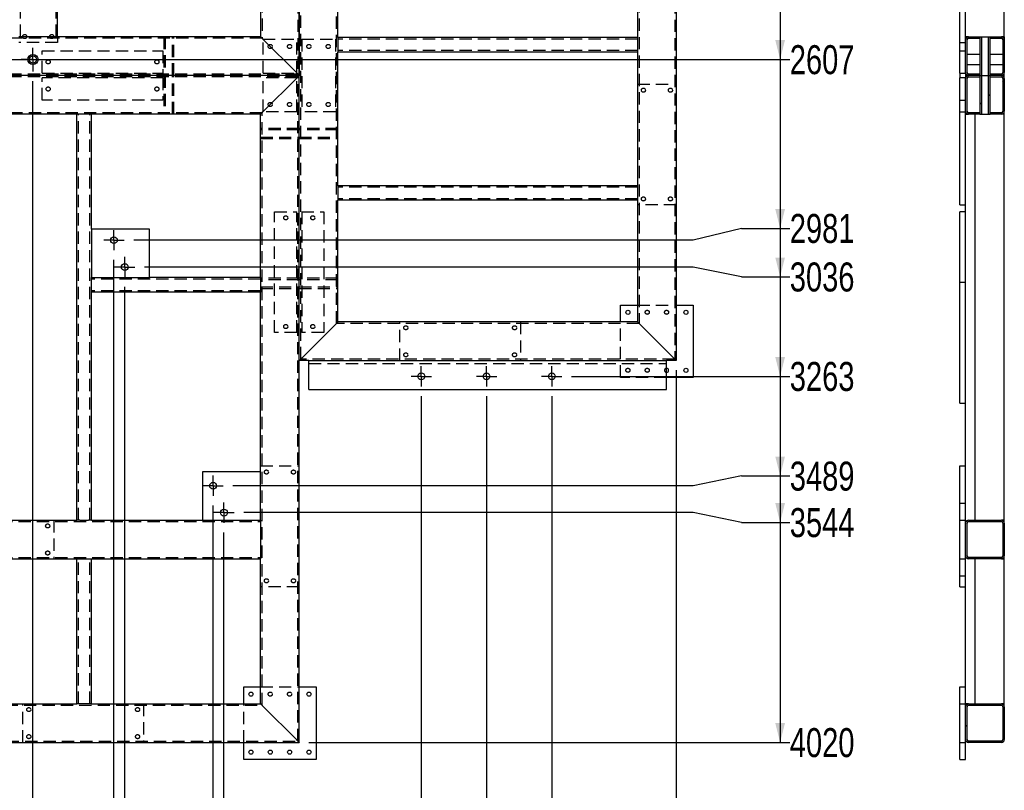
# Paper-space layout 'cadre 6' of a CAD drawing. Header units: millimetres. Extents: x 5 to 589, y 5 to 415.
# Tile 9 of 19: x 170 to 272, y 144 to 224. Entities that reach past the tile are written whole.
import ezdxf

# ---------------------------------------------------------------- set-up
doc = ezdxf.new("R2010")
doc.units = ezdxf.units.MM
doc.linetypes.add('CENTERX2', pattern=[20.32, 12.7, -2.54, 2.54, -2.54])
doc.linetypes.add('HIDDEN', pattern=[1.905, 1.27, -0.635])
for name, color, linetype in [('COTES', 1, 'Continuous'), ('TRAIT-FINS', 9, 'Continuous'), ('TRAIT-MIXTES', 3, 'CENTERX2'), ('TRAIT-TIRET', 2, 'HIDDEN')]:
    doc.layers.add(name, color=color, linetype=linetype)
doc.layers.add('TRAIT-FORT', color=4, linetype='Continuous', lineweight=25)
doc.styles.add('SLDTEXTSTYLE0', font='TXT', dxfattribs={"width": 0.75})
doc.dimstyles.new('SLDDIMSTYLE10', dxfattribs={"dimtxt": 3, "dimasz": 2, "dimexe": 0, "dimexo": 0.0625, "dimgap": 0.75, "dimtad": 0, "dimtih": 1, "dimtoh": 1, "dimdec": 0, "dimlfac": 20, "dimrnd": 1e-09, "dimzin": 12, "dimdsep": 46, "dimtxsty": 'SLDTEXTSTYLE0', "dimsah": 1, "dimcen": 0.09, "dimadec": 0, "dimazin": 3, "dimtfac": 1, "dimtdec": 0, "dimtofl": 0, "dimtmove": 0, "dimatfit": 3, "dimfxl": 1, "dimfrac": 2, "dimtolj": 1, "dimtzin": 12, "dimarcsym": 0})
pattern_1 = [(45, (0, 0), (-13.4704, 13.4704), []), (45, (4.49, 2e-323), (-13.4704, 13.4704), []), (45, (8.98, 4e-323), (-13.4704, 13.4704), []), (45, (13.47, 6e-323), (-13.4704, 13.4704), [])]

# ---------------------------------------------------------------- blocks, each defined once
blk = doc.blocks.new('_D_542')
at = {"layer": 'COTES', "color": 1, "transparency": 16777216}
for p, q in [((171.04, 124.09), (171.04, 217.54)), ((171.96, 119.09), (171.04, 124.09)), ((171.96, 119.09), (171.96, 114.09)), ((167.15, 115.09), (171.96, 115.09))]:
    blk.add_line(p, q, dxfattribs=at)
blk.add_solid([(171.96, 115.09), (169.96, 115.59), (169.96, 114.59)], dxfattribs=at)
at = {"layer": 'COTES', "color": 1, "transparency": 16777216, "insert": (170.47, 105.22), "char_height": 3, "attachment_point": 1, "rotation": 90, "style": 'SLDTEXTSTYLE0'}
blk.add_mtext('2649', dxfattribs=at)
blk = doc.blocks.new('_D_543')
at = {"layer": 'COTES', "color": 1, "transparency": 16777216}
for p, q in [((179.42, 124.09), (179.42, 199.03)), ((176.77, 119.09), (179.42, 124.09)), ((176.77, 119.09), (176.77, 114.09)), ((171.96, 115.09), (176.77, 115.09))]:
    blk.add_line(p, q, dxfattribs=at)
blk.add_solid([(176.77, 115.09), (174.77, 115.59), (174.77, 114.59)], dxfattribs=at)
at = {"layer": 'COTES', "color": 1, "transparency": 16777216, "insert": (175.28, 105.22), "char_height": 3, "attachment_point": 1, "rotation": 90, "style": 'SLDTEXTSTYLE0'}
blk.add_mtext('2816', dxfattribs=at)
blk = doc.blocks.new('_D_544')
at = {"layer": 'COTES', "color": 1, "transparency": 16777216}
for p, q in [((180.54, 124.09), (180.54, 196.25)), ((181.58, 119.09), (180.54, 124.09)), ((181.58, 119.09), (181.58, 114.09)), ((176.77, 115.09), (181.58, 115.09))]:
    blk.add_line(p, q, dxfattribs=at)
blk.add_solid([(181.58, 115.09), (179.58, 115.59), (179.58, 114.59)], dxfattribs=at)
at = {"layer": 'COTES', "color": 1, "transparency": 16777216, "insert": (180.09, 105.22), "char_height": 3, "attachment_point": 1, "rotation": 90, "style": 'SLDTEXTSTYLE0'}
blk.add_mtext('2839', dxfattribs=at)
blk = doc.blocks.new('_D_545')
at = {"layer": 'COTES', "color": 1, "transparency": 16777216}
for p, q in [((189.68, 124.09), (189.68, 173.62)), ((186.39, 119.09), (189.68, 124.09)), ((186.39, 119.09), (186.39, 114.09)), ((181.58, 115.09), (186.39, 115.09))]:
    blk.add_line(p, q, dxfattribs=at)
blk.add_solid([(186.39, 115.09), (184.39, 115.59), (184.39, 114.59)], dxfattribs=at)
at = {"layer": 'COTES', "color": 1, "transparency": 16777216, "insert": (184.9, 105.22), "char_height": 3, "attachment_point": 1, "rotation": 90, "style": 'SLDTEXTSTYLE0'}
blk.add_mtext('3022', dxfattribs=at)
blk = doc.blocks.new('_D_546')
at = {"layer": 'COTES', "color": 1, "transparency": 16777216}
for p, q in [((190.8, 124.09), (190.8, 170.84)), ((191.2, 119.09), (190.8, 124.09)), ((191.2, 119.09), (191.2, 114.09)), ((186.39, 115.09), (191.2, 115.09))]:
    blk.add_line(p, q, dxfattribs=at)
blk.add_solid([(191.2, 115.09), (189.2, 115.59), (189.2, 114.59)], dxfattribs=at)
at = {"layer": 'COTES', "color": 1, "transparency": 16777216, "insert": (189.71, 105.22), "char_height": 3, "attachment_point": 1, "rotation": 90, "style": 'SLDTEXTSTYLE0'}
blk.add_mtext('3044', dxfattribs=at)
blk = doc.blocks.new('_D_547')
at = {"layer": 'COTES', "color": 1, "transparency": 16777216}
for p, q in [((211.22, 184.94), (211.22, 114.09)), ((191.2, 115.09), (211.22, 115.09))]:
    blk.add_line(p, q, dxfattribs=at)
blk.add_solid([(211.22, 115.09), (209.22, 115.59), (209.22, 114.59)], dxfattribs=at)
at = {"layer": 'COTES', "color": 1, "transparency": 16777216, "insert": (209.73, 105.22), "char_height": 3, "attachment_point": 1, "rotation": 90, "style": 'SLDTEXTSTYLE0'}
blk.add_mtext('3452', dxfattribs=at)
blk = doc.blocks.new('_D_548')
at = {"layer": 'COTES', "color": 1, "transparency": 16777216}
for p, q in [((217.97, 184.94), (217.97, 114.09)), ((211.22, 115.09), (217.97, 115.09))]:
    blk.add_line(p, q, dxfattribs=at)
blk.add_solid([(217.97, 115.09), (215.97, 115.59), (215.97, 114.59)], dxfattribs=at)
at = {"layer": 'COTES', "color": 1, "transparency": 16777216, "insert": (216.48, 105.22), "char_height": 3, "attachment_point": 1, "rotation": 90, "style": 'SLDTEXTSTYLE0'}
blk.add_mtext('3587', dxfattribs=at)
blk = doc.blocks.new('_D_549')
at = {"layer": 'COTES', "color": 1, "transparency": 16777216}
for p, q in [((224.72, 184.94), (224.72, 114.09)), ((217.97, 115.09), (224.72, 115.09))]:
    blk.add_line(p, q, dxfattribs=at)
blk.add_solid([(224.72, 115.09), (222.72, 115.59), (222.72, 114.59)], dxfattribs=at)
at = {"layer": 'COTES', "color": 1, "transparency": 16777216, "insert": (223.23, 105.22), "char_height": 3, "attachment_point": 1, "rotation": 90, "style": 'SLDTEXTSTYLE0'}
blk.add_mtext('3722', dxfattribs=at)
blk = doc.blocks.new('_D_550')
at = {"layer": 'COTES', "color": 1, "transparency": 16777216}
for p, q in [((237.59, 187.62), (237.59, 114.09)), ((224.72, 115.09), (237.59, 115.09))]:
    blk.add_line(p, q, dxfattribs=at)
blk.add_solid([(237.59, 115.09), (235.59, 115.59), (235.59, 114.59)], dxfattribs=at)
at = {"layer": 'COTES', "color": 1, "transparency": 16777216, "insert": (236.11, 105.22), "char_height": 3, "attachment_point": 1, "rotation": 90, "style": 'SLDTEXTSTYLE0'}
blk.add_mtext('3980', dxfattribs=at)
blk = doc.blocks.new('_D_579')
at = {"layer": 'COTES', "color": 1, "transparency": 16777216}
for p, q in [((248.34, 276.47), (248.34, 219.77)), ((129.77, 219.77), (249.34, 219.77))]:
    blk.add_line(p, q, dxfattribs=at)
blk.add_solid([(248.34, 219.77), (248.84, 221.77), (247.84, 221.77)], dxfattribs=at)
at = {"layer": 'COTES', "color": 1, "transparency": 16777216, "insert": (249.34, 221.25), "char_height": 3, "attachment_point": 1, "style": 'SLDTEXTSTYLE0'}
blk.add_mtext('2607', dxfattribs=at)
blk = doc.blocks.new('_D_580')
at = {"layer": 'COTES', "color": 1, "transparency": 16777216}
for p, q in [((248.34, 219.77), (248.34, 202.3)), ((244.34, 202.3), (239.34, 201.08)), ((244.34, 202.3), (249.34, 202.3)), ((239.34, 201.08), (181.47, 201.08))]:
    blk.add_line(p, q, dxfattribs=at)
blk.add_solid([(248.34, 202.3), (248.84, 204.3), (247.84, 204.3)], dxfattribs=at)
at = {"layer": 'COTES', "color": 1, "transparency": 16777216, "insert": (249.34, 203.79), "char_height": 3, "attachment_point": 1, "style": 'SLDTEXTSTYLE0'}
blk.add_mtext('2981', dxfattribs=at)
blk = doc.blocks.new('_D_581')
at = {"layer": 'COTES', "color": 1, "transparency": 16777216}
for p, q in [((248.34, 202.3), (248.34, 197.28)), ((239.34, 198.3), (182.59, 198.3)), ((244.34, 197.28), (239.34, 198.3)), ((244.34, 197.28), (249.34, 197.28))]:
    blk.add_line(p, q, dxfattribs=at)
blk.add_solid([(248.34, 197.28), (248.84, 199.28), (247.84, 199.28)], dxfattribs=at)
at = {"layer": 'COTES', "color": 1, "transparency": 16777216, "insert": (249.34, 198.77), "char_height": 3, "attachment_point": 1, "style": 'SLDTEXTSTYLE0'}
blk.add_mtext('3036', dxfattribs=at)
blk = doc.blocks.new('_D_582')
at = {"layer": 'COTES', "color": 1, "transparency": 16777216}
for p, q in [((248.34, 197.28), (248.34, 186.99)), ((226.77, 186.99), (249.34, 186.99))]:
    blk.add_line(p, q, dxfattribs=at)
blk.add_solid([(248.34, 186.99), (248.84, 188.99), (247.84, 188.99)], dxfattribs=at)
at = {"layer": 'COTES', "color": 1, "transparency": 16777216, "insert": (249.34, 188.48), "char_height": 3, "attachment_point": 1, "style": 'SLDTEXTSTYLE0'}
blk.add_mtext('3263', dxfattribs=at)
blk = doc.blocks.new('_D_583')
at = {"layer": 'COTES', "color": 1, "transparency": 16777216}
for p, q in [((248.34, 186.99), (248.34, 176.69)), ((244.34, 176.69), (239.34, 175.67)), ((244.34, 176.69), (249.34, 176.69)), ((239.34, 175.67), (191.73, 175.67))]:
    blk.add_line(p, q, dxfattribs=at)
blk.add_solid([(248.34, 176.69), (248.84, 178.69), (247.84, 178.69)], dxfattribs=at)
at = {"layer": 'COTES', "color": 1, "transparency": 16777216, "insert": (249.34, 178.17), "char_height": 3, "attachment_point": 1, "style": 'SLDTEXTSTYLE0'}
blk.add_mtext('3489', dxfattribs=at)
blk = doc.blocks.new('_D_584')
at = {"layer": 'COTES', "color": 1, "transparency": 16777216}
for p, q in [((248.34, 176.69), (248.34, 171.88)), ((239.34, 172.89), (192.85, 172.89)), ((244.34, 171.88), (239.34, 172.89)), ((244.34, 171.88), (249.34, 171.88))]:
    blk.add_line(p, q, dxfattribs=at)
blk.add_solid([(248.34, 171.88), (248.84, 173.88), (247.84, 173.88)], dxfattribs=at)
at = {"layer": 'COTES', "color": 1, "transparency": 16777216, "insert": (249.34, 173.36), "char_height": 3, "attachment_point": 1, "style": 'SLDTEXTSTYLE0'}
blk.add_mtext('3544', dxfattribs=at)
blk = doc.blocks.new('_D_585')
at = {"layer": 'COTES', "color": 1, "transparency": 16777216}
for p, q in [((248.34, 171.88), (248.34, 149.12)), ((199.59, 149.12), (249.34, 149.12))]:
    blk.add_line(p, q, dxfattribs=at)
blk.add_solid([(248.34, 149.12), (248.84, 151.12), (247.84, 151.12)], dxfattribs=at)
at = {"layer": 'COTES', "color": 1, "transparency": 16777216, "insert": (249.34, 150.6), "char_height": 3, "attachment_point": 1, "style": 'SLDTEXTSTYLE0'}
blk.add_mtext('4020', dxfattribs=at)
blk = doc.blocks.new('SW_CENTERMARKSYMBOL_517')
at = {"layer": 'TRAIT-MIXTES', "color": 0}
for p, q in [((0, 0.7), (0, 1.05)), ((-0.7, 0), (-1.05, 0)), ((0, 0), (-0.7, 0)), ((0, 0), (0, 0.7)), ((0, 0), (0, -0.7)), ((0, 0), (0.7, 0)), ((0.7, 0), (1.05, 0)), ((0, -0.7), (0, -1.05))]:
    blk.add_line(p, q, dxfattribs=at)
blk = doc.blocks.new('SW_CENTERMARKSYMBOL_518')
at = {"layer": 'TRAIT-MIXTES', "color": 0}
for p, q in [((0, 0.7), (0, 1.05)), ((-0.7, 0), (-1.05, 0)), ((0, 0), (-0.7, 0)), ((0, 0), (0, 0.7)), ((0, 0), (0, -0.7)), ((0, 0), (0.7, 0)), ((0.7, 0), (1.05, 0)), ((0, -0.7), (0, -1.05))]:
    blk.add_line(p, q, dxfattribs=at)
blk = doc.blocks.new('SW_CENTERMARKSYMBOL_519')
at = {"layer": 'TRAIT-MIXTES', "color": 0}
for p, q in [((0, 0.7), (0, 1.05)), ((-0.7, 0), (-1.05, 0)), ((0, 0), (-0.7, 0)), ((0, 0), (0, 0.7)), ((0, 0), (0, -0.7)), ((0, 0), (0.7, 0)), ((0.7, 0), (1.05, 0)), ((0, -0.7), (0, -1.05))]:
    blk.add_line(p, q, dxfattribs=at)
blk = doc.blocks.new('SW_CENTERMARKSYMBOL_520')
at = {"layer": 'TRAIT-MIXTES', "color": 0}
for p, q in [((0, 0.7), (0, 1.05)), ((-0.7, 0), (-1.05, 0)), ((0, 0), (-0.7, 0)), ((0, 0), (0, 0.7)), ((0, 0), (0, -0.7)), ((0, 0), (0.7, 0)), ((0.7, 0), (1.05, 0)), ((0, -0.7), (0, -1.05))]:
    blk.add_line(p, q, dxfattribs=at)
blk = doc.blocks.new('SW_CENTERMARKSYMBOL_521')
at = {"layer": 'TRAIT-MIXTES', "color": 0}
for p, q in [((0, 0.7), (0, 1.05)), ((-0.7, 0), (-1.05, 0)), ((0, 0), (-0.7, 0)), ((0, 0), (0, 0.7)), ((0, 0), (0, -0.7)), ((0, 0), (0.7, 0)), ((0.7, 0), (1.05, 0)), ((0, -0.7), (0, -1.05))]:
    blk.add_line(p, q, dxfattribs=at)
blk = doc.blocks.new('SW_CENTERMARKSYMBOL_522')
at = {"layer": 'TRAIT-MIXTES', "color": 0}
for p, q in [((0, 0.7), (0, 1.05)), ((-0.7, 0), (-1.05, 0)), ((0, 0), (-0.7, 0)), ((0, 0), (0, 0.7)), ((0, 0), (0, -0.7)), ((0, 0), (0.7, 0)), ((0.7, 0), (1.05, 0)), ((0, -0.7), (0, -1.05))]:
    blk.add_line(p, q, dxfattribs=at)
blk = doc.blocks.new('SW_CENTERMARKSYMBOL_523')
at = {"layer": 'TRAIT-MIXTES', "color": 0}
for p, q in [((0, 0.7), (0, 1.05)), ((-0.7, 0), (-1.05, 0)), ((0, 0), (-0.7, 0)), ((0, 0), (0, 0.7)), ((0, 0), (0, -0.7)), ((0, 0), (0.7, 0)), ((0.7, 0), (1.05, 0)), ((0, -0.7), (0, -1.05))]:
    blk.add_line(p, q, dxfattribs=at)
blk = doc.blocks.new('SW_CENTERMARKSYMBOL_536')
at = {"layer": 'TRAIT-MIXTES', "color": 0}
for p, q in [((0, 0.7), (0, 1.225)), ((-0.7, 0), (-1.225, 0)), ((0, 0), (-0.7, 0)), ((0, 0), (0, 0.7)), ((0, 0), (0, -0.7)), ((0, 0), (0.7, 0)), ((0.7, 0), (1.225, 0)), ((0, -0.7), (0, -1.225))]:
    blk.add_line(p, q, dxfattribs=at)

psp = doc.layouts.new('cadre 6')

# ---------------------------------------------------------------- hatches: boundary and pattern name
at = {"layer": 'TRAIT-FINS'}
h = psp.add_hatch(dxfattribs=at)
h.set_pattern_fill('DIN 201 ACIER ET FONTE', color=9, style=0, pattern_type=2)
h.set_pattern_definition(pattern_1)
edge = h.paths.add_edge_path(flags=0)
edge.add_line((267.682, 218.416), (267.682, 221.816))
edge.add_arc((267.832, 221.816), 0.15, 90, 180, ccw=False)
edge.add_line((267.832, 221.966), (269.007, 221.966))
edge.add_line((269.007, 221.966), (269.007, 222.116))
edge.add_line((269.007, 222.116), (267.832, 222.116))
edge.add_arc((267.832, 221.816), 0.3, 90, 180)
edge.add_line((267.532, 221.816), (267.532, 218.416))
edge.add_arc((267.832, 218.416), 0.3, 180, 270)
edge.add_line((267.832, 218.116), (269.007, 218.116))
edge.add_line((269.007, 218.116), (269.007, 218.266))
edge.add_line((269.007, 218.266), (267.832, 218.266))
edge.add_arc((267.832, 218.416), 0.15, 180, 270, ccw=False)
h = psp.add_hatch(dxfattribs=at)
h.set_pattern_fill('DIN 201 ACIER ET FONTE', color=9, style=0, pattern_type=2)
h.set_pattern_definition(pattern_1)
h.paths.add_polyline_path([(269.157, 222.116), (269.007, 222.116), (269.007, 218.116), (269.157, 218.116)], flags=0)
h = psp.add_hatch(dxfattribs=at)
h.set_pattern_fill('DIN 201 ACIER ET FONTE', color=9, style=0, pattern_type=2)
h.set_pattern_definition(pattern_1)
h.paths.add_polyline_path([(269.907, 218.116), (270.057, 218.116), (270.057, 222.116), (269.907, 222.116)], flags=0)
h = psp.add_hatch(dxfattribs=at)
h.set_pattern_fill('DIN 201 ACIER ET FONTE', color=9, style=0, pattern_type=2)
h.set_pattern_definition(pattern_1)
edge = h.paths.add_edge_path(flags=0)
edge.add_arc((271.232, 218.416), 0.3, 270, 360)
edge.add_line((271.532, 218.416), (271.532, 221.816))
edge.add_arc((271.232, 221.816), 0.3, 0, 90)
edge.add_line((271.232, 222.116), (270.057, 222.116))
edge.add_line((270.057, 222.116), (270.057, 221.966))
edge.add_line((270.057, 221.966), (271.232, 221.966))
edge.add_arc((271.232, 221.816), 0.15, 0, 90, ccw=False)
edge.add_line((271.382, 221.816), (271.382, 218.416))
edge.add_arc((271.232, 218.416), 0.15, 270, 360, ccw=False)
edge.add_line((271.232, 218.266), (270.057, 218.266))
edge.add_line((270.057, 218.266), (270.057, 218.116))
edge.add_line((270.057, 218.116), (271.232, 218.116))
h = psp.add_hatch(dxfattribs=at)
h.set_pattern_fill('DIN 201 ACIER ET FONTE', color=9, style=0, pattern_type=2)
h.set_pattern_definition(pattern_1)
edge = h.paths.add_edge_path(flags=0)
edge.add_line((267.682, 214.416), (267.682, 217.816))
edge.add_arc((267.832, 217.816), 0.15, 90, 180, ccw=False)
edge.add_line((267.832, 217.966), (269.007, 217.966))
edge.add_line((269.007, 217.966), (269.007, 218.116))
edge.add_line((269.007, 218.116), (267.832, 218.116))
edge.add_arc((267.832, 217.816), 0.3, 90, 180)
edge.add_line((267.532, 217.816), (267.532, 214.416))
edge.add_arc((267.832, 214.416), 0.3, 180, 270)
edge.add_line((267.832, 214.116), (269.007, 214.116))
edge.add_line((269.007, 214.116), (269.007, 214.266))
edge.add_line((269.007, 214.266), (267.832, 214.266))
edge.add_arc((267.832, 214.416), 0.15, 180, 270, ccw=False)
h = psp.add_hatch(dxfattribs=at)
h.set_pattern_fill('DIN 201 ACIER ET FONTE', color=9, style=0, pattern_type=2)
h.set_pattern_definition(pattern_1)
h.paths.add_polyline_path([(269.157, 218.116), (269.007, 218.116), (269.007, 214.116), (269.157, 214.116)], flags=0)
h = psp.add_hatch(dxfattribs=at)
h.set_pattern_fill('DIN 201 ACIER ET FONTE', color=9, style=0, pattern_type=2)
h.set_pattern_definition(pattern_1)
h.paths.add_polyline_path([(269.907, 214.116), (270.057, 214.116), (270.057, 218.116), (269.907, 218.116)], flags=0)
h = psp.add_hatch(dxfattribs=at)
h.set_pattern_fill('DIN 201 ACIER ET FONTE', color=9, style=0, pattern_type=2)
h.set_pattern_definition(pattern_1)
edge = h.paths.add_edge_path(flags=0)
edge.add_arc((271.232, 214.416), 0.3, 270, 360)
edge.add_line((271.532, 214.416), (271.532, 217.816))
edge.add_arc((271.232, 217.816), 0.3, 0, 90)
edge.add_line((271.232, 218.116), (270.057, 218.116))
edge.add_line((270.057, 218.116), (270.057, 217.966))
edge.add_line((270.057, 217.966), (271.232, 217.966))
edge.add_arc((271.232, 217.816), 0.15, 0, 90, ccw=False)
edge.add_line((271.382, 217.816), (271.382, 214.416))
edge.add_arc((271.232, 214.416), 0.15, 270, 360, ccw=False)
edge.add_line((271.232, 214.266), (270.057, 214.266))
edge.add_line((270.057, 214.266), (270.057, 214.116))
edge.add_line((270.057, 214.116), (271.232, 214.116))
h = psp.add_hatch(dxfattribs=at)
h.set_pattern_fill('DIN 201 ACIER ET FONTE', color=9, style=0, pattern_type=2)
h.set_pattern_definition(pattern_1)
edge = h.paths.add_edge_path(flags=0)
edge.add_line((271.532, 168.416), (271.532, 171.816))
edge.add_arc((271.232, 171.816), 0.3, 0, 90)
edge.add_line((271.232, 172.116), (267.832, 172.116))
edge.add_arc((267.832, 171.816), 0.3, 90, 180)
edge.add_line((267.532, 171.816), (267.532, 168.416))
edge.add_arc((267.832, 168.416), 0.3, 180, 270)
edge.add_line((267.832, 168.116), (271.232, 168.116))
edge.add_arc((271.232, 168.416), 0.3, 270, 360)
edge = h.paths.add_edge_path(flags=0)
edge.add_arc((267.832, 171.816), 0.15, 90, 180, ccw=False)
edge.add_line((267.832, 171.966), (271.232, 171.966))
edge.add_arc((271.232, 171.816), 0.15, 0, 90, ccw=False)
edge.add_line((271.382, 171.816), (271.382, 168.416))
edge.add_arc((271.232, 168.416), 0.15, 270, 360, ccw=False)
edge.add_line((271.232, 168.266), (267.832, 168.266))
edge.add_arc((267.832, 168.416), 0.15, 180, 270, ccw=False)
edge.add_line((267.682, 168.416), (267.682, 171.816))
h = psp.add_hatch(dxfattribs=at)
h.set_pattern_fill('DIN 201 ACIER ET FONTE', color=9, style=0, pattern_type=2)
h.set_pattern_definition(pattern_1)
edge = h.paths.add_edge_path(flags=0)
edge.add_arc((271.232, 152.816), 0.3, 0, 90)
edge.add_line((271.232, 153.116), (267.832, 153.116))
edge.add_arc((267.832, 152.816), 0.3, 90, 180)
edge.add_line((267.532, 152.816), (267.532, 149.416))
edge.add_arc((267.832, 149.416), 0.3, 180, 270)
edge.add_line((267.832, 149.116), (271.232, 149.116))
edge.add_arc((271.232, 149.416), 0.3, 270, 360)
edge.add_line((271.532, 149.416), (271.532, 152.816))
edge = h.paths.add_edge_path(flags=0)
edge.add_line((267.832, 152.966), (271.232, 152.966))
edge.add_arc((271.232, 152.816), 0.15, 0, 90, ccw=False)
edge.add_line((271.382, 152.816), (271.382, 149.416))
edge.add_arc((271.232, 149.416), 0.15, 270, 360, ccw=False)
edge.add_line((271.232, 149.266), (267.832, 149.266))
edge.add_arc((267.832, 149.416), 0.15, 180, 270, ccw=False)
edge.add_line((267.682, 149.416), (267.682, 152.816))
edge.add_arc((267.832, 152.816), 0.15, 90, 180, ccw=False)

# ---------------------------------------------------------------- linework, layer by layer
at = {"layer": 'TRAIT-FORT', "color": 4, "linetype": 'Continuous', "lineweight": 25}
for p, q in [((198.593, 292.616), (198.593, 218.116)), ((198.593, 188.616), (198.593, 292.616)), ((237.593, 292.616), (237.593, 188.616)), ((202.593, 222.033), (202.593, 235.866)), ((233.593, 235.866), (233.593, 222.033)), ((266.932, 221.516), (266.932, 234.016)), ((267.532, 221.816), (267.532, 234.016)), ((173.593, 222.116), (173.593, 229.366)), ((194.593, 229.366), (194.593, 222.116)), ((271.532, 222.116), (271.532, 229.666)), ((169.893, 222.116), (169.593, 222.116)), ((173.293, 222.116), (169.893, 222.116)), ((173.593, 222.116), (173.293, 222.116)), ((194.593, 222.116), (173.593, 222.116)), ((267.832, 222.116), (267.532, 222.116)), ((267.832, 222.116), (269.007, 222.116)), ((269.007, 222.116), (269.007, 221.966)), ((269.007, 222.116), (269.007, 218.116)), ((269.007, 222.116), (269.157, 222.116)), ((269.157, 222.116), (269.157, 218.116)), ((269.157, 222.116), (269.907, 222.116)), ((269.907, 218.116), (269.907, 222.116)), ((269.907, 222.116), (270.057, 222.116)), ((270.057, 221.966), (270.057, 222.116)), ((270.057, 222.116), (271.232, 222.116)), ((270.057, 218.116), (270.057, 222.116)), ((271.532, 222.116), (271.232, 222.116)), ((271.532, 222.116), (271.532, 221.816)), ((198.293, 218.416), (194.893, 221.816)), ((233.593, 222.033), (202.593, 222.033)), ((202.593, 222.033), (202.593, 221.733)), ((202.593, 221.733), (202.593, 220.832)), ((233.593, 222.033), (233.593, 221.733)), ((233.593, 221.733), (233.593, 220.832)), ((266.932, 221.516), (267.532, 221.516)), ((266.932, 220.666), (266.932, 221.516)), ((267.532, 218.416), (267.532, 221.816)), ((267.682, 218.416), (267.682, 221.816)), ((267.832, 221.966), (269.007, 221.966)), ((270.057, 221.966), (271.232, 221.966)), ((271.382, 221.816), (271.382, 218.416)), ((271.532, 221.816), (271.532, 218.416)), ((202.593, 220.832), (202.593, 220.532)), ((202.593, 206.699), (202.593, 220.532)), ((233.593, 220.532), (202.593, 220.532)), ((233.593, 220.832), (233.593, 220.532)), ((233.593, 220.532), (233.593, 206.699)), ((266.932, 220.666), (267.532, 220.666)), ((266.932, 218.366), (266.932, 220.666)), ((269.007, 220.291), (267.682, 220.291)), ((271.382, 220.291), (270.057, 220.291)), ((267.682, 219.241), (269.007, 219.241)), ((270.057, 219.241), (271.382, 219.241)), ((198.593, 218.116), (99.593, 218.116)), ((198.593, 149.116), (198.593, 218.116)), ((266.932, 218.366), (266.932, 217.866)), ((266.932, 218.366), (267.532, 218.366)), ((267.532, 218.366), (267.532, 217.866)), ((269.007, 218.266), (267.832, 218.266)), ((269.007, 218.116), (267.832, 218.116)), ((269.007, 218.266), (269.007, 218.116)), ((269.007, 218.116), (269.157, 218.116)), ((269.007, 218.116), (269.007, 214.116)), ((269.007, 218.116), (269.007, 217.966)), ((269.157, 218.116), (269.907, 218.116)), ((269.157, 218.116), (269.157, 214.116)), ((269.907, 218.116), (270.057, 218.116)), ((269.907, 214.116), (269.907, 218.116)), ((270.057, 218.116), (270.057, 218.266)), ((271.232, 218.266), (270.057, 218.266)), ((271.232, 218.116), (270.057, 218.116)), ((270.057, 214.116), (270.057, 218.116)), ((270.057, 217.966), (270.057, 218.116)), ((271.532, 217.816), (271.532, 218.416)), ((194.893, 214.416), (198.293, 217.816)), ((266.932, 215.566), (266.932, 217.866)), ((267.532, 217.866), (266.932, 217.866)), ((267.532, 214.416), (267.532, 217.816)), ((267.682, 214.416), (267.682, 217.816)), ((267.832, 217.966), (269.007, 217.966)), ((270.057, 217.966), (271.232, 217.966)), ((271.382, 217.816), (271.382, 214.416)), ((271.532, 217.816), (271.532, 214.416)), ((266.932, 215.566), (267.532, 215.566)), ((266.932, 214.366), (266.932, 215.566)), ((175.593, 214.116), (161.093, 214.116)), ((175.593, 172.116), (175.593, 214.116)), ((175.893, 214.116), (175.593, 214.116)), ((176.793, 214.116), (175.893, 214.116)), ((177.093, 214.116), (176.793, 214.116)), ((194.593, 214.116), (177.093, 214.116)), ((177.093, 202.199), (177.093, 214.116)), ((194.593, 197.199), (194.593, 214.116)), ((266.932, 204.716), (266.932, 214.366)), ((266.932, 214.366), (267.532, 214.366)), ((267.532, 214.116), (267.532, 214.366)), ((267.532, 196.716), (267.532, 214.116)), ((267.532, 214.116), (267.832, 214.116)), ((269.007, 214.266), (267.832, 214.266)), ((269.007, 214.116), (267.832, 214.116)), ((268.532, 172.116), (268.532, 214.116)), ((269.007, 214.266), (269.007, 214.116)), ((269.007, 214.116), (269.157, 214.116)), ((269.157, 214.116), (269.907, 214.116)), ((269.907, 214.116), (270.057, 214.116)), ((270.057, 214.116), (270.057, 214.266)), ((271.232, 214.266), (270.057, 214.266)), ((271.232, 214.116), (270.057, 214.116)), ((271.532, 214.116), (271.232, 214.116)), ((271.532, 214.116), (271.532, 214.416)), ((271.532, 172.116), (271.532, 214.116)), ((233.593, 206.699), (202.593, 206.699)), ((202.593, 206.699), (202.593, 206.399)), ((202.593, 206.399), (202.593, 205.499)), ((233.593, 206.699), (233.593, 206.399)), ((233.593, 206.399), (233.593, 205.499)), ((202.593, 205.499), (202.593, 205.199)), ((202.593, 192.616), (202.593, 205.199)), ((233.593, 205.199), (202.593, 205.199)), ((233.593, 205.499), (233.593, 205.199)), ((233.593, 205.199), (233.593, 192.616)), ((266.932, 204.716), (267.532, 204.716)), ((266.932, 196.716), (266.932, 204.016)), ((267.532, 204.016), (266.932, 204.016)), ((183.093, 202.199), (177.093, 202.199)), ((177.093, 202.199), (177.093, 197.199)), ((183.093, 197.199), (183.093, 202.199)), ((177.093, 196.899), (177.093, 197.199)), ((177.093, 197.199), (183.093, 197.199)), ((177.093, 195.999), (177.093, 196.899)), ((194.593, 197.199), (183.093, 197.199)), ((194.593, 197.199), (194.593, 196.899)), ((194.593, 196.899), (194.593, 195.999)), ((266.932, 196.716), (267.532, 196.716)), ((266.932, 184.216), (266.932, 196.716)), ((267.532, 184.216), (267.532, 196.716)), ((177.093, 195.699), (177.093, 195.999)), ((194.593, 195.699), (177.093, 195.699)), ((177.093, 172.116), (177.093, 195.699)), ((194.593, 195.999), (194.593, 195.699)), ((194.593, 177.116), (194.593, 195.699)), ((231.843, 194.366), (233.593, 194.366)), ((231.843, 192.616), (231.843, 194.366)), ((237.593, 194.366), (239.343, 194.366)), ((239.343, 194.366), (239.343, 186.866)), ((233.593, 192.616), (202.593, 192.616)), ((198.893, 188.916), (202.293, 192.316)), ((233.893, 192.316), (237.293, 188.916)), ((199.593, 188.616), (198.593, 188.616)), ((199.593, 185.616), (199.593, 188.616)), ((199.593, 188.616), (236.593, 188.616)), ((237.593, 188.616), (236.593, 188.616)), ((236.593, 185.616), (236.593, 188.616)), ((239.343, 186.866), (236.593, 186.866)), ((199.593, 185.616), (236.593, 185.616)), ((266.932, 184.216), (267.532, 184.216)), ((267.532, 173.866), (267.532, 184.216)), ((266.932, 177.716), (267.532, 177.716)), ((266.932, 173.866), (266.932, 177.716)), ((188.593, 177.116), (188.593, 172.116)), ((194.593, 177.116), (188.593, 177.116)), ((194.593, 172.116), (194.593, 177.116)), ((266.932, 172.116), (266.932, 173.866)), ((266.932, 173.866), (267.532, 173.866)), ((267.532, 172.116), (267.532, 173.866)), ((161.093, 172.116), (175.593, 172.116)), ((175.893, 172.116), (175.593, 172.116)), ((175.893, 172.116), (176.793, 172.116)), ((177.093, 172.116), (176.793, 172.116)), ((177.093, 172.116), (188.593, 172.116)), ((188.593, 172.116), (194.593, 172.116)), ((194.593, 172.116), (194.593, 171.816)), ((194.593, 171.816), (194.593, 168.416)), ((266.932, 172.116), (267.532, 172.116)), ((266.932, 168.116), (266.932, 172.116)), ((267.532, 171.816), (267.532, 172.116)), ((267.532, 168.416), (267.532, 171.816)), ((267.682, 168.416), (267.682, 171.816)), ((267.832, 172.116), (271.232, 172.116)), ((267.832, 171.966), (271.232, 171.966)), ((271.532, 172.116), (271.232, 172.116)), ((271.382, 171.816), (271.382, 168.416)), ((271.532, 171.816), (271.532, 172.116)), ((271.532, 171.816), (271.532, 168.416)), ((161.093, 168.116), (175.593, 168.116)), ((175.593, 153.116), (175.593, 168.116)), ((175.593, 168.116), (175.893, 168.116)), ((175.893, 168.116), (176.793, 168.116)), ((176.793, 168.116), (177.093, 168.116)), ((177.093, 168.116), (194.593, 168.116)), ((177.093, 153.116), (177.093, 168.116)), ((194.593, 168.416), (194.593, 168.116)), ((194.593, 153.116), (194.593, 168.116)), ((266.932, 166.366), (266.932, 168.116)), ((266.932, 168.116), (267.532, 168.116)), ((267.532, 168.116), (267.532, 168.416)), ((267.532, 166.366), (267.532, 168.116)), ((271.232, 168.266), (267.832, 168.266)), ((271.232, 168.116), (267.832, 168.116)), ((268.532, 153.116), (268.532, 168.116)), ((271.232, 168.116), (271.532, 168.116)), ((271.532, 168.116), (271.532, 168.416)), ((271.532, 153.116), (271.532, 168.116)), ((266.932, 166.366), (267.532, 166.366)), ((266.932, 165.216), (266.932, 166.366)), ((267.532, 153.116), (267.532, 166.366)), ((266.932, 165.216), (267.532, 165.216)), ((192.843, 154.866), (194.593, 154.866)), ((192.843, 153.116), (192.843, 154.866)), ((198.593, 154.866), (200.343, 154.866)), ((200.343, 154.866), (200.343, 147.366)), ((266.932, 154.866), (267.532, 154.866)), ((266.932, 153.116), (266.932, 154.866)), ((161.093, 153.116), (175.593, 153.116)), ((175.893, 153.116), (175.593, 153.116)), ((176.793, 153.116), (175.893, 153.116)), ((177.093, 153.116), (176.793, 153.116)), ((177.093, 153.116), (194.593, 153.116)), ((194.893, 152.816), (198.293, 149.416)), ((266.932, 149.116), (266.932, 153.116)), ((266.932, 153.116), (267.532, 153.116)), ((267.832, 153.116), (267.532, 153.116)), ((267.532, 152.816), (267.532, 153.116)), ((267.532, 149.416), (267.532, 152.816)), ((267.682, 149.416), (267.682, 152.816)), ((267.832, 153.116), (271.232, 153.116)), ((267.832, 152.966), (271.232, 152.966)), ((271.532, 153.116), (271.232, 153.116)), ((271.382, 152.816), (271.382, 149.416)), ((271.532, 152.816), (271.532, 153.116)), ((271.532, 152.816), (271.532, 149.416)), ((99.593, 149.116), (198.593, 149.116)), ((192.843, 147.366), (192.843, 149.116)), ((266.932, 147.366), (266.932, 149.116)), ((266.932, 149.116), (267.532, 149.116)), ((267.532, 149.116), (267.532, 149.416)), ((267.532, 147.366), (267.532, 149.116)), ((271.232, 149.266), (267.832, 149.266)), ((271.232, 149.116), (267.832, 149.116)), ((200.343, 147.366), (192.843, 147.366)), ((266.932, 147.366), (267.532, 147.366))]:
    psp.add_line(p, q, dxfattribs=at)
at = {"layer": 'TRAIT-FORT', "color": 4, "linetype": 'Continuous', "lineweight": 25, "flags": 128}
for points in [[(194.893, 221.816), (194.841, 221.868), (194.79, 221.918), (194.743, 221.966), (194.7, 222.009), (194.663, 222.046), (194.633, 222.076), (194.611, 222.098), (194.597, 222.111), (194.593, 222.116)], [(194.593, 222.116), (194.599, 222.11), (194.616, 222.093), (194.643, 222.065), (194.681, 222.028), (194.726, 221.983), (194.778, 221.931), (194.834, 221.874), (194.893, 221.816)], [(198.593, 218.116), (198.588, 218.12), (198.575, 218.134), (198.553, 218.156), (198.523, 218.186), (198.486, 218.223), (198.443, 218.266), (198.395, 218.313), (198.345, 218.364), (198.293, 218.416)], [(198.293, 218.416), (198.345, 218.364), (198.395, 218.313), (198.443, 218.266), (198.486, 218.223), (198.523, 218.186), (198.553, 218.156), (198.575, 218.134), (198.588, 218.12), (198.593, 218.116)], [(198.293, 217.816), (198.351, 217.874), (198.408, 217.931), (198.459, 217.982), (198.505, 218.028), (198.542, 218.065), (198.57, 218.093), (198.587, 218.11), (198.593, 218.116)], [(198.593, 218.116), (198.587, 218.11), (198.57, 218.093), (198.542, 218.065), (198.505, 218.028), (198.459, 217.982), (198.408, 217.931), (198.351, 217.874), (198.293, 217.816)], [(194.893, 214.416), (194.841, 214.364), (194.79, 214.313), (194.743, 214.266), (194.7, 214.223), (194.663, 214.186), (194.633, 214.156), (194.611, 214.134), (194.597, 214.12), (194.593, 214.116)], [(202.293, 192.316), (202.345, 192.368), (202.395, 192.418), (202.443, 192.466), (202.486, 192.509), (202.523, 192.546), (202.553, 192.576), (202.575, 192.598), (202.588, 192.611), (202.593, 192.616)], [(202.593, 192.616), (202.588, 192.611), (202.575, 192.598), (202.553, 192.576), (202.523, 192.546), (202.486, 192.509), (202.443, 192.466), (202.395, 192.418), (202.345, 192.368), (202.293, 192.316)], [(233.593, 192.616), (233.598, 192.61), (233.616, 192.593), (233.643, 192.565), (233.681, 192.528), (233.726, 192.483), (233.778, 192.431), (233.834, 192.374), (233.893, 192.316)], [(233.893, 192.316), (233.834, 192.374), (233.778, 192.431), (233.726, 192.483), (233.681, 192.528), (233.643, 192.565), (233.616, 192.593), (233.598, 192.61), (233.593, 192.616)], [(198.593, 188.616), (198.599, 188.622), (198.616, 188.639), (198.643, 188.666), (198.681, 188.704), (198.726, 188.749), (198.778, 188.801), (198.834, 188.857), (198.893, 188.916)], [(198.893, 188.916), (198.834, 188.857), (198.778, 188.801), (198.726, 188.749), (198.681, 188.704), (198.643, 188.666), (198.616, 188.639), (198.599, 188.622), (198.593, 188.616)], [(237.293, 188.916), (237.345, 188.864), (237.395, 188.813), (237.443, 188.766), (237.486, 188.723), (237.523, 188.686), (237.553, 188.656), (237.575, 188.634), (237.588, 188.62), (237.593, 188.616)], [(237.593, 188.616), (237.588, 188.62), (237.575, 188.634), (237.553, 188.656), (237.523, 188.686), (237.486, 188.723), (237.443, 188.766), (237.395, 188.813), (237.345, 188.864), (237.293, 188.916)], [(194.593, 153.116), (194.597, 153.111), (194.611, 153.098), (194.633, 153.076), (194.663, 153.046), (194.7, 153.009), (194.743, 152.966), (194.79, 152.918), (194.841, 152.868), (194.893, 152.816)], [(194.893, 152.816), (194.834, 152.874), (194.778, 152.931), (194.726, 152.983), (194.681, 153.028), (194.643, 153.065), (194.616, 153.093), (194.599, 153.11), (194.593, 153.116)], [(198.293, 149.416), (198.345, 149.364), (198.395, 149.313), (198.443, 149.266), (198.486, 149.223), (198.523, 149.186), (198.553, 149.156), (198.575, 149.134), (198.588, 149.12), (198.593, 149.116)], [(198.593, 149.116), (198.588, 149.12), (198.575, 149.134), (198.553, 149.156), (198.523, 149.186), (198.486, 149.223), (198.443, 149.266), (198.395, 149.313), (198.345, 149.364), (198.293, 149.416)]]:
    psp.add_lwpolyline(points, dxfattribs=at)
at = {"layer": 'TRAIT-FORT', "color": 4, "linetype": 'Continuous', "lineweight": 25}
for centre, radius in [((171.043, 219.766), 0.525), ((171.043, 219.766), 0.375), ((179.417, 201.078), 0.35), ((180.541, 198.296), 0.35), ((232.593, 193.616), 0.212), ((238.593, 193.616), 0.212), ((238.593, 187.616), 0.212), ((211.218, 186.991), 0.35), ((217.968, 186.991), 0.35), ((224.718, 186.991), 0.35), ((189.681, 175.673), 0.35), ((190.805, 172.891), 0.35), ((193.593, 154.116), 0.212), ((199.593, 154.116), 0.212), ((193.593, 148.116), 0.212), ((195.593, 148.116), 0.212), ((197.593, 148.116), 0.212), ((199.593, 148.116), 0.212)]:
    psp.add_circle(centre, radius, dxfattribs=at)
for centre, radius, start, end in [((267.832, 221.816), 0.3, 90, 180), ((271.232, 221.816), 0.3, 0, 90), ((267.832, 221.816), 0.15, 90, 180), ((271.232, 221.816), 0.15, 0, 90), ((267.832, 218.416), 0.3, 180, 270), ((267.832, 217.816), 0.3, 90, 180), ((267.832, 218.416), 0.15, 180, 270), ((271.232, 218.416), 0.15, 270, 0), ((271.232, 218.416), 0.3, 270, 0), ((271.232, 217.816), 0.3, 0, 90), ((267.832, 217.816), 0.15, 90, 180), ((271.232, 217.816), 0.15, 0, 90), ((161.379, 247.649), 47.198, 314.72661, 315.24151), ((267.832, 214.416), 0.3, 180, 270), ((267.832, 214.416), 0.15, 180, 270), ((271.232, 214.416), 0.15, 270, 0), ((271.232, 214.416), 0.3, 270, 0), ((236.593, 187.616), 0.212, 270, 90), ((267.832, 171.816), 0.3, 90, 180), ((267.832, 171.816), 0.15, 90, 180), ((271.232, 171.816), 0.3, 0, 90), ((271.232, 171.816), 0.15, 0, 90), ((267.832, 168.416), 0.3, 180, 270), ((267.832, 168.416), 0.15, 180, 270), ((271.232, 168.416), 0.3, 270, 0), ((271.232, 168.416), 0.15, 270, 0), ((267.832, 152.816), 0.3, 90, 180), ((267.832, 152.816), 0.15, 90, 180), ((271.232, 152.816), 0.3, 0, 90), ((271.232, 152.816), 0.15, 0, 90), ((267.832, 149.416), 0.3, 180, 270), ((267.832, 149.416), 0.15, 180, 270), ((271.232, 149.416), 0.3, 270, 0), ((271.232, 149.416), 0.15, 270, 0)]:
    psp.add_arc(centre, radius, start, end, dxfattribs=at)
at = {"layer": 'TRAIT-TIRET', "color": 2}
for p, q in [((198.443, 292.466), (198.443, 218.266)), ((198.743, 188.766), (198.743, 292.466)), ((237.443, 292.466), (237.443, 188.766)), ((169.743, 222.116), (169.743, 288.616)), ((173.443, 222.116), (173.443, 288.616)), ((194.743, 288.766), (194.743, 221.966)), ((202.443, 192.466), (202.443, 288.766)), ((233.743, 288.766), (233.743, 192.466)), ((173.593, 222.116), (173.593, 221.516)), ((184.568, 222.116), (184.568, 221.966)), ((184.568, 222.116), (184.568, 218.116)), ((184.718, 222.116), (184.718, 218.116)), ((185.468, 218.116), (185.468, 222.116)), ((185.618, 221.966), (185.618, 222.116)), ((185.618, 218.116), (185.618, 222.116)), ((194.743, 221.966), (103.443, 221.966)), ((173.593, 221.516), (169.593, 221.516)), ((194.843, 218.366), (194.843, 221.866)), ((194.843, 221.866), (198.343, 221.866)), ((198.343, 218.366), (198.343, 221.866)), ((198.843, 221.866), (198.843, 214.366)), ((198.843, 221.866), (202.343, 221.866)), ((202.343, 221.866), (202.343, 214.366)), ((233.593, 221.882), (202.593, 221.882)), ((171.993, 220.666), (184.493, 220.666)), ((171.993, 218.366), (171.993, 220.666)), ((184.493, 220.666), (184.493, 218.366)), ((233.593, 220.683), (202.593, 220.683)), ((198.443, 218.266), (99.743, 218.266)), ((171.993, 218.366), (184.493, 218.366)), ((184.568, 218.266), (184.568, 218.116)), ((184.568, 218.116), (184.568, 217.966)), ((184.568, 218.116), (184.568, 214.116)), ((184.718, 218.116), (184.718, 214.116)), ((185.468, 214.116), (185.468, 218.116)), ((185.618, 218.116), (185.618, 218.266)), ((185.618, 217.966), (185.618, 218.116)), ((185.618, 214.116), (185.618, 218.116)), ((194.843, 218.366), (198.343, 218.366)), ((198.443, 217.966), (99.743, 217.966)), ((171.993, 215.566), (171.993, 217.866)), ((184.493, 217.866), (171.993, 217.866)), ((184.493, 217.866), (184.493, 215.566)), ((194.843, 214.366), (194.843, 217.866)), ((198.343, 217.866), (194.843, 217.866)), ((198.343, 214.366), (198.343, 217.866)), ((198.443, 149.266), (198.443, 217.966)), ((233.593, 217.216), (237.593, 217.216)), ((184.493, 215.566), (171.993, 215.566)), ((194.743, 214.266), (103.443, 214.266)), ((175.743, 172.116), (175.743, 214.116)), ((176.943, 172.116), (176.943, 214.116)), ((184.568, 214.266), (184.568, 214.116)), ((185.618, 214.116), (185.618, 214.266)), ((194.743, 152.966), (194.743, 214.266)), ((198.343, 214.366), (194.843, 214.366)), ((202.343, 214.366), (198.843, 214.366)), ((194.743, 212.641), (194.593, 212.641)), ((198.593, 212.641), (194.593, 212.641)), ((198.593, 212.491), (194.593, 212.491)), ((198.593, 212.641), (198.443, 212.641)), ((198.743, 212.641), (198.593, 212.641)), ((202.593, 212.641), (198.593, 212.641)), ((202.593, 212.491), (198.593, 212.491)), ((202.593, 212.641), (202.443, 212.641)), ((194.593, 211.741), (198.593, 211.741)), ((194.593, 211.591), (194.743, 211.591)), ((194.593, 211.591), (198.593, 211.591)), ((198.443, 211.591), (198.593, 211.591)), ((198.593, 211.741), (202.593, 211.741)), ((198.593, 211.591), (198.743, 211.591)), ((198.593, 211.591), (202.593, 211.591)), ((202.443, 211.591), (202.593, 211.591)), ((233.593, 206.549), (202.593, 206.549)), ((233.593, 205.349), (202.593, 205.349)), ((196.043, 191.516), (196.043, 204.016)), ((196.043, 204.016), (198.343, 204.016)), ((198.343, 191.516), (198.343, 204.016)), ((198.843, 204.016), (198.843, 191.516)), ((198.843, 204.016), (201.143, 204.016)), ((201.143, 204.016), (201.143, 191.516)), ((237.593, 204.716), (233.593, 204.716)), ((194.593, 197.049), (177.093, 197.049)), ((194.743, 197.141), (194.593, 197.141)), ((198.593, 197.141), (194.593, 197.141)), ((198.593, 196.991), (194.593, 196.991)), ((198.593, 197.141), (198.443, 197.141)), ((198.743, 197.141), (198.593, 197.141)), ((202.593, 197.141), (198.593, 197.141)), ((202.593, 196.991), (198.593, 196.991)), ((202.593, 197.141), (202.443, 197.141)), ((194.593, 195.849), (177.093, 195.849)), ((194.593, 196.241), (198.593, 196.241)), ((194.593, 196.091), (194.743, 196.091)), ((194.593, 196.091), (198.593, 196.091)), ((198.443, 196.091), (198.593, 196.091)), ((198.593, 196.241), (202.593, 196.241)), ((198.593, 196.091), (198.743, 196.091)), ((198.593, 196.091), (202.593, 196.091)), ((202.443, 196.091), (202.593, 196.091)), ((233.593, 194.366), (237.593, 194.366)), ((208.993, 188.616), (208.993, 192.616)), ((221.493, 192.616), (221.493, 188.616)), ((231.843, 186.866), (231.843, 192.616)), ((198.343, 191.516), (196.043, 191.516)), ((201.143, 191.516), (198.843, 191.516)), ((233.743, 192.466), (202.443, 192.466)), ((237.443, 188.766), (198.743, 188.766)), ((199.593, 188.316), (236.593, 188.316)), ((236.593, 186.866), (231.843, 186.866)), ((194.593, 177.716), (198.593, 177.716)), ((148.593, 171.966), (194.593, 171.966)), ((173.193, 172.116), (173.193, 168.116)), ((148.593, 168.266), (194.593, 168.266)), ((175.743, 153.116), (175.743, 168.116)), ((176.943, 153.116), (176.943, 168.116)), ((198.593, 165.216), (194.593, 165.216)), ((194.593, 154.866), (198.593, 154.866)), ((103.443, 152.966), (194.743, 152.966)), ((169.993, 149.116), (169.993, 153.116)), ((182.493, 153.116), (182.493, 149.116)), ((192.843, 149.116), (192.843, 153.116)), ((99.743, 149.266), (198.443, 149.266))]:
    psp.add_line(p, q, dxfattribs=at)
for centre, radius in [((170.193, 222.141), 0.213), ((172.993, 222.141), 0.213), ((195.593, 221.116), 0.212), ((197.593, 221.116), 0.212), ((199.593, 221.116), 0.212), ((201.593, 221.116), 0.212), ((172.618, 219.516), 0.212), ((183.868, 219.516), 0.212), ((172.618, 216.716), 0.212), ((183.868, 216.716), 0.212), ((234.193, 216.591), 0.212), ((236.993, 216.591), 0.212), ((195.593, 215.116), 0.212), ((197.593, 215.116), 0.212), ((199.593, 215.116), 0.212), ((201.593, 215.116), 0.212), ((234.193, 205.341), 0.212), ((236.993, 205.341), 0.212), ((197.193, 203.391), 0.212), ((199.993, 203.391), 0.213), ((234.593, 193.616), 0.212), ((236.593, 193.616), 0.212), ((197.193, 192.141), 0.212), ((199.993, 192.141), 0.213), ((209.618, 192.016), 0.212), ((220.868, 192.016), 0.212), ((209.618, 189.216), 0.212), ((220.868, 189.216), 0.212), ((232.593, 187.616), 0.212), ((234.593, 187.616), 0.212), ((195.193, 177.091), 0.212), ((197.993, 177.091), 0.212), ((172.568, 171.516), 0.212), ((172.568, 168.716), 0.212), ((195.193, 165.841), 0.213), ((197.993, 165.841), 0.213), ((195.593, 154.116), 0.212), ((197.593, 154.116), 0.212), ((170.618, 152.516), 0.212), ((181.868, 152.516), 0.212), ((170.618, 149.716), 0.212), ((181.868, 149.716), 0.212)]:
    psp.add_circle(centre, radius, dxfattribs=at)
psp.add_arc((236.593, 187.616), 0.212, 90, 270, dxfattribs=at)

# ---------------------------------------------------------------- block references
at = {"layer": 'TRAIT-MIXTES', "color": 3}
for name, p in [('SW_CENTERMARKSYMBOL_536', (171.043, 219.766)), ('SW_CENTERMARKSYMBOL_520', (179.417, 201.078)), ('SW_CENTERMARKSYMBOL_521', (180.541, 198.296)), ('SW_CENTERMARKSYMBOL_519', (211.218, 186.991)), ('SW_CENTERMARKSYMBOL_518', (217.968, 186.991)), ('SW_CENTERMARKSYMBOL_517', (224.718, 186.991)), ('SW_CENTERMARKSYMBOL_522', (189.681, 175.673)), ('SW_CENTERMARKSYMBOL_523', (190.805, 172.891))]:
    psp.add_blockref(name, p, dxfattribs=at)

# ---------------------------------------------------------------- dimensions: what is measured, and where the dimension line sits
at = {"layer": 'COTES', "color": 1}
for feature_location, offset, dtype, origin, picture, middle in [((128.768, 219.766), (120.575, 0), 0, (159.593, 350.116), '_D_579', (253.776, 219.766)), ((180.467, 201.078), (68.876, 1.222), 0, (159.593, 350.116), '_D_580', (253.776, 202.3)), ((181.591, 198.296), (67.752, -1.014), 0, (159.593, 350.116), '_D_581', (253.776, 197.282)), ((225.767726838, 186.99082103), (23.575013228, 0), 0, (159.592740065, 350.115821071), '_D_582', (253.776073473, 186.99082103)), ((190.731, 175.673), (58.612, 1.014), 0, (159.593, 350.116), '_D_583', (253.776, 176.687)), ((191.855, 172.8913), (57.4877, -1.0143), 0, (159.5927, 350.1158), '_D_584', (253.7761, 171.877)), ((198.593, 149.116), (50.75, 0), 0, (159.593, 350.116), '_D_585', (253.776, 149.116)), ((171.043, 218.541), (0.916, -104.45), 1, (38.593, 188.616), '_D_542', (171.959, 109.657)), ((179.417, 200.028), (-2.648, -85.937), 1, (38.593, 188.616), '_D_543', (176.769, 109.657)), ((180.541, 197.246), (1.038, -83.156), 1, (38.593, 188.616), '_D_544', (181.579, 109.657)), ((189.681, 174.623), (-3.292, -60.533), 1, (38.593, 188.616), '_D_545', (186.389, 109.657)), ((190.805, 171.841), (0.394, -57.751), 1, (38.593, 188.616), '_D_546', (191.199, 109.657)), ((211.21773, 185.94082), (0, -71.85045), 1, (38.59274, 188.61582), '_D_547', (211.21773, 109.65704)), ((217.96773, 185.94082), (0, -71.85045), 1, (38.59274, 188.61582), '_D_548', (217.96773, 109.65704)), ((224.71773, 185.94082), (0, -71.85045), 1, (38.59274, 188.61582), '_D_549', (224.71773, 109.65704)), ((237.593, 188.616), (0, -74.525), 1, (38.593, 188.616), '_D_550', (237.593, 109.657))]:
    dim = psp.add_ordinate_dim(feature_location=feature_location, offset=offset, dtype=dtype, origin=origin, dimstyle='SLDDIMSTYLE10', dxfattribs=at)
    dim.commit()
    dim.dimension.update_dxf_attribs({"geometry": picture, "text_midpoint": middle})

doc.saveas('drawing.dxf')
